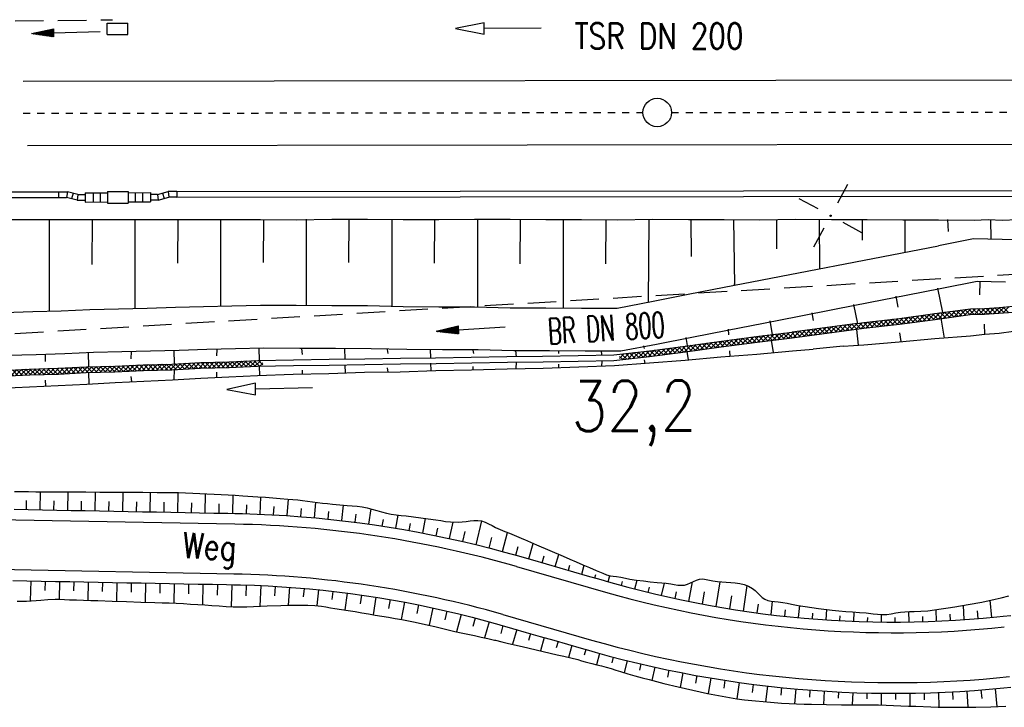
# Model space of a CAD drawing. Extents: x 0 to 1135, y 0 to 420.
# Tile 36 of 81: x 713 to 782, y 137 to 186. Entities that reach past the tile are written whole.
import ezdxf
from ezdxf.enums import TextEntityAlignment as Align

# ---------------------------------------------------------------- set-up
doc = ezdxf.new("R2010")
doc.units = 0
doc.header["$LTSCALE"] = 2
doc.header["$MEASUREMENT"] = 0
for name, pattern in [('ACAD_ISO10W100W', [0.5, 0.25, -0.25]), ('AUSGEZOGEN', [0]), ('GESTRICH-X2', [1.5, 1, -0.5])]:
    doc.linetypes.add(name, pattern=pattern)
doc.layers.get('0').update_dxf_attribs({"color": 8, "linetype": 'AUSGEZOGEN'})
for name, color, linetype in [('Bahnachse', 7, 'CONTINUOUS'), ('Boeschungen', 15, 'CONTINUOUS'), ('Gleisachsen', 7, 'CONTINUOUS'), ('Kabelanlagen', 15, 'CONTINUOUS'), ('KANAL', 200, 'GESTRICH-X2'), ('NETZ', 250, 'AUSGEZOGEN'), ('PFEIL', 200, 'CONTINUOUS'), ('SCHRIFT', 8, 'AUSGEZOGEN'), ('TE', 15, 'CONTINUOUS'), ('TEXTO', 200, 'CONTINUOUS'), ('Wegböschungen', 15, 'CONTINUOUS'), ('Wege', 15, 'CONTINUOUS')]:
    doc.layers.add(name, color=color, linetype=linetype)
doc.styles.add('ROMANS', font='romans.shx', dxfattribs={"width": 0.8})

# ---------------------------------------------------------------- blocks, each defined once
blk = doc.blocks.new('IKR')
at = {"color": 0}
for p, q in [((0, 1), (0, 2.5)), ((-2.5, 0), (-1, 0)), ((1, 0), (2.5, 0)), ((0, -2.5), (0, -1))]:
    blk.add_line(p, q, dxfattribs=at)
blk.add_circle((0, 0), 0.05, dxfattribs=at)
blk.add_point((0, 0), dxfattribs=at)
blk = doc.blocks.new('*X42')
at = {"color": 0, "linetype": 'ByBlock'}
for p, q in [((144936, 7156), (145400, 7620)), ((145301, 7203), (145766, 7668)), ((145787, 7266), (145429, 7624)), ((145667, 7250), (146133, 7717)), ((146069, 7302), (145710, 7661)), ((146350, 7339), (145991, 7698)), ((146032, 7298), (146499, 7764)), ((146631, 7377), (146273, 7735)), ((146398, 7346), (146864, 7811)), ((146912, 7414), (146555, 7771)), ((146765, 7394), (147229, 7859)), ((147193, 7451), (146836, 7808)), ((147474, 7488), (147118, 7844)), ((147132, 7443), (147595, 7906)), ((147755, 7525), (147400, 7881)), ((147499, 7491), (147960, 7953)), ((148036, 7563), (147682, 7917)), ((147865, 7540), (148325, 8000)), ((148317, 7600), (147964, 7953)), ((148232, 7589), (148686, 8043)), ((148598, 7637), (148245, 7990)), ((148906, 7648), (148527, 8026)), ((148599, 7637), (149011, 8049)), ((149218, 7654), (148826, 8046)), ((148928, 7648), (149336, 8056)), ((149530, 7660), (149138, 8052)), ((149253, 7654), (149661, 8063)), ((149833, 7676), (149450, 8058)), ((149577, 7661), (150003, 8086)), ((150130, 7696), (149757, 8069)), ((149916, 7681), (150345, 8110)), ((150427, 7717), (150054, 8090)), ((150258, 7705), (150687, 8134)), ((150725, 7738), (150352, 8111)), ((150600, 7729), (151029, 8158)), ((151022, 7758), (150649, 8131)), ((150942, 7753), (151371, 8182)), ((151320, 7779), (150947, 8152)), ((139147, 6458), (139599, 6911)), ((139512, 6505), (139964, 6957)), ((140107, 6582), (139758, 6931)), ((139877, 6552), (140329, 7004)), ((140389, 6619), (140041, 6967)), ((140243, 6600), (140694, 7051)), ((140671, 6655), (140323, 7003)), ((140953, 6691), (140605, 7039)), ((140608, 6647), (141064, 7103)), ((141236, 6726), (140885, 7077)), ((140974, 6694), (141425, 7146)), ((141523, 6758), (141164, 7117)), ((141335, 6737), (141782, 7185)), ((141809, 6789), (141450, 7148)), ((141692, 6776), (142140, 7224)), ((142096, 6820), (141737, 7180)), ((142383, 6852), (142024, 7211)), ((142050, 6815), (142497, 7263)), ((142670, 6883), (142311, 7242)), ((142407, 6854), (142854, 7302)), ((142957, 6915), (142598, 7274)), ((142764, 6893), (143211, 7341)), ((143244, 6946), (142884, 7305)), ((143121, 6933), (143569, 7380)), ((143530, 6977), (143171, 7336)), ((143815, 7011), (143458, 7368)), ((143479, 6972), (143933, 7426)), ((144096, 7048), (143744, 7401)), ((143840, 7014), (144299, 7474)), ((144378, 7084), (144025, 7438)), ((144205, 7062), (144666, 7523)), ((144660, 7120), (144306, 7475)), ((144570, 7109), (145033, 7571)), ((144942, 7157), (144587, 7512)), ((145224, 7193), (144868, 7549)), ((145505, 7230), (145148, 7587)), ((133348, 5751), (133811, 6213)), ((133713, 5797), (134168, 6252)), ((134160, 5847), (133795, 6212)), ((134071, 5838), (134525, 6292)), ((134446, 5880), (134082, 6243)), ((134732, 5912), (134369, 6274)), ((134430, 5878), (134883, 6331)), ((135018, 5944), (134656, 6306)), ((134788, 5918), (135240, 6370)), ((135304, 5976), (134943, 6337)), ((135147, 5958), (135597, 6409)), ((135590, 6008), (135230, 6369)), ((135505, 5998), (135954, 6448)), ((135876, 6040), (135516, 6400)), ((136162, 6073), (135803, 6431)), ((135863, 6039), (136315, 6490)), ((136444, 6109), (136090, 6463)), ((136223, 6080), (136680, 6537)), ((136726, 6145), (136373, 6498)), ((136589, 6128), (137045, 6584)), ((137007, 6182), (136655, 6534)), ((137289, 6218), (136937, 6570)), ((136954, 6175), (137410, 6630)), ((137571, 6255), (137219, 6606)), ((137320, 6222), (137775, 6677)), ((137853, 6291), (137502, 6642)), ((137685, 6269), (138140, 6724)), ((138135, 6327), (137784, 6678)), ((138050, 6316), (138504, 6770)), ((138416, 6364), (138066, 6714)), ((138698, 6400), (138348, 6750)), ((138416, 6364), (138869, 6817)), ((138980, 6437), (138630, 6787)), ((138781, 6411), (139234, 6864)), ((139262, 6473), (138912, 6823)), ((139544, 6509), (139194, 6859)), ((139825, 6546), (139476, 6895)), ((128233, 5090), (128690, 5547)), ((128598, 5137), (129055, 5595)), ((129080, 5200), (128727, 5552)), ((128964, 5185), (129421, 5642)), ((129362, 5236), (129009, 5589)), ((129644, 5272), (129291, 5625)), ((129329, 5232), (129786, 5689)), ((129925, 5309), (129573, 5661)), ((129694, 5279), (130152, 5736)), ((130207, 5345), (129855, 5698)), ((130060, 5326), (130517, 5783)), ((130489, 5382), (130136, 5734)), ((130771, 5418), (130418, 5771)), ((130425, 5373), (130882, 5831)), ((131053, 5454), (130700, 5807)), ((130791, 5421), (131248, 5878)), ((131334, 5491), (130982, 5843)), ((131156, 5468), (131615, 5927)), ((131616, 5527), (131263, 5880)), ((131521, 5515), (131982, 5975)), ((131898, 5564), (131544, 5917)), ((132180, 5600), (131825, 5955)), ((131887, 5562), (132348, 6024)), ((132462, 5636), (132106, 5992)), ((132252, 5609), (132715, 6072)), ((132743, 5673), (132387, 6029)), ((132618, 5657), (133082, 6121)), ((133025, 5709), (132668, 6066)), ((133307, 5746), (132949, 6103)), ((132983, 5704), (133449, 6169)), ((133589, 5782), (133230, 6141)), ((133874, 5815), (133511, 6178)), ((124256, 4614), (124027, 4843)), ((124028, 4703), (124347, 5022)), ((124543, 4645), (124184, 5004)), ((124256, 4614), (124704, 5061)), ((124830, 4677), (124471, 5036)), ((124614, 4653), (125061, 5100)), ((125117, 4708), (124758, 5067)), ((124971, 4692), (125418, 5139)), ((125404, 4739), (125044, 5099)), ((125328, 4731), (125776, 5178)), ((125691, 4771), (125331, 5130)), ((125977, 4802), (125618, 5161)), ((125685, 4770), (126133, 5218)), ((126262, 4836), (125905, 5193)), ((126043, 4809), (126498, 5264)), ((126544, 4872), (126191, 5225)), ((126406, 4854), (126863, 5311)), ((126826, 4908), (126473, 5261)), ((127107, 4945), (126755, 5297)), ((126771, 4901), (127229, 5359)), ((127389, 4981), (127037, 5334)), ((127137, 4949), (127594, 5406)), ((127671, 5018), (127318, 5370)), ((127502, 4996), (127959, 5453)), ((127953, 5054), (127600, 5407)), ((127867, 5043), (128325, 5500)), ((128235, 5090), (127882, 5443)), ((128516, 5127), (128164, 5479)), ((128798, 5163), (128446, 5516))]:
    blk.add_line(p, q, dxfattribs=at)
blk = doc.blocks.new('*X44')
at = {"color": 0, "linetype": 'ByBlock'}
for p, q in [((81362, 3722), (81782, 4142)), ((81695, 3737), (82116, 4158)), ((82156, 3757), (81772, 4142)), ((82029, 3752), (82450, 4173)), ((82461, 3771), (82076, 4156)), ((82362, 3767), (82780, 4185)), ((82767, 3783), (82380, 4170)), ((83079, 3789), (82685, 4183)), ((82695, 3781), (83105, 4192)), ((83391, 3795), (82997, 4190)), ((83019, 3788), (83429, 4198)), ((83703, 3801), (83309, 4196)), ((83344, 3794), (83754, 4205)), ((84015, 3808), (83621, 4202)), ((83668, 3801), (84079, 4211)), ((84327, 3814), (83933, 4208)), ((83993, 3807), (84403, 4217)), ((84639, 3820), (84245, 4214)), ((84318, 3814), (84730, 4226)), ((84945, 3833), (84557, 4220)), ((84642, 3820), (85063, 4241)), ((85249, 3847), (84864, 4232)), ((84975, 3834), (85396, 4255)), ((85553, 3861), (85168, 4245)), ((85308, 3850), (85729, 4270)), ((85857, 3875), (85473, 4259)), ((85642, 3865), (86062, 4285)), ((86161, 3889), (85778, 4272)), ((85976, 3881), (86395, 4300)), ((86465, 3904), (86082, 4286)), ((86310, 3896), (86727, 4313)), ((86772, 3915), (86387, 4300)), ((86643, 3912), (87051, 4320)), ((87084, 3921), (86692, 4313)), ((86968, 3918), (87376, 4326)), ((87396, 3927), (87004, 4319)), ((87293, 3925), (87700, 4332)), ((87708, 3933), (87316, 4325)), ((87617, 3931), (88025, 4339)), ((88020, 3939), (87628, 4331)), ((88332, 3945), (87940, 4337)), ((87942, 3938), (88350, 4345)), ((88644, 3952), (88252, 4343)), ((88267, 3944), (88675, 4352)), ((88949, 3965), (88564, 4350)), ((88591, 3950), (89008, 4367)), ((89253, 3979), (88871, 4361)), ((88923, 3964), (89341, 4382)), ((89558, 3992), (89176, 4374)), ((89256, 3979), (89674, 4397)), ((89863, 4006), (89480, 4388)), ((89589, 3994), (90007, 4412)), ((90167, 4019), (89785, 4402)), ((89922, 4009), (90340, 4426)), ((90472, 4033), (90090, 4415)), ((90255, 4023), (90673, 4441)), ((90779, 4044), (90394, 4429)), ((90588, 4038), (90997, 4448)), ((91091, 4050), (90700, 4442)), ((90914, 4046), (91322, 4454)), ((91403, 4056), (91012, 4448)), ((91239, 4053), (91647, 4460)), ((91715, 4062), (91324, 4454)), ((91564, 4059), (91971, 4467)), ((92027, 4068), (91636, 4460)), ((91888, 4066), (92296, 4473)), ((92339, 4075), (91948, 4466)), ((92213, 4072), (92621, 4480)), ((92651, 4081), (92260, 4473)), ((92538, 4078), (92952, 4493)), ((92956, 4094), (92572, 4479)), ((92868, 4090), (93285, 4508)), ((93261, 4108), (92879, 4490)), ((93565, 4121), (93183, 4504)), ((93201, 4105), (93619, 4523)), ((93870, 4135), (93488, 4517)), ((93534, 4120), (93952, 4538)), ((94175, 4149), (93792, 4531)), ((93867, 4135), (94285, 4553)), ((94479, 4162), (94097, 4545)), ((94200, 4150), (94618, 4568)), ((94787, 4173), (94401, 4558)), ((94533, 4165), (94944, 4576)), ((95099, 4179), (94707, 4571)), ((94861, 4174), (95268, 4582)), ((95411, 4185), (95019, 4577)), ((95185, 4181), (95593, 4588)), ((95723, 4191), (95331, 4583)), ((95510, 4187), (95918, 4595)), ((96035, 4198), (95643, 4589)), ((95835, 4194), (96242, 4601)), ((96347, 4204), (95955, 4596)), ((96159, 4200), (96567, 4608)), ((96659, 4210), (96267, 4602)), ((96484, 4206), (96897, 4620)), ((96964, 4223), (96579, 4608)), ((96812, 4217), (97230, 4635)), ((97268, 4237), (96886, 4619)), ((97145, 4232), (97563, 4650)), ((97573, 4251), (97191, 4633)), ((97478, 4246), (97896, 4664)), ((97877, 4264), (97495, 4646)), ((98182, 4278), (97800, 4660)), ((97812, 4261), (98230, 4679)), ((98486, 4292), (98104, 4674)), ((98145, 4276), (98563, 4694)), ((98795, 4301), (98409, 4687)), ((98478, 4291), (98888, 4701)), ((99029, 4386), (98715, 4700)), ((98806, 4301), (99028, 4523)), ((74031, 3709), (74211, 3890)), ((74151, 3489), (74031, 3609)), ((74451, 3507), (74067, 3892)), ((74130, 3490), (74553, 3913)), ((74756, 3521), (74376, 3901)), ((74466, 3508), (74876, 3917)), ((75084, 3511), (74673, 3922)), ((74796, 3520), (75185, 3908)), ((75390, 3523), (74999, 3914)), ((75105, 3510), (75526, 3931)), ((75688, 3543), (75315, 3916)), ((75439, 3526), (75868, 3955)), ((75985, 3564), (75612, 3937)), ((75781, 3550), (76208, 3977)), ((76293, 3575), (75910, 3958)), ((76123, 3574), (76517, 3968)), ((76621, 3565), (76209, 3977)), ((76438, 3570), (76840, 3973)), ((76924, 3580), (76537, 3967)), ((76753, 3568), (77182, 3997)), ((77222, 3600), (76849, 3973)), ((77095, 3591), (77524, 4020)), ((77519, 3621), (77146, 3994)), ((77437, 3615), (77850, 4028)), ((77831, 3628), (77444, 4015)), ((78146, 3630), (77746, 4031)), ((77770, 3630), (78175, 4035)), ((78456, 3639), (78063, 4032)), ((78087, 3629), (78501, 4043)), ((78765, 3648), (78374, 4040)), ((78415, 3638), (78828, 4051)), ((79075, 3657), (78684, 4047)), ((78742, 3647), (79154, 4059)), ((79384, 3666), (78994, 4055)), ((79070, 3657), (79481, 4068)), ((79696, 3672), (79305, 4063)), ((79397, 3666), (79805, 4074)), ((80008, 3678), (79616, 4070)), ((79722, 3673), (80130, 4080)), ((80320, 3685), (79928, 4076)), ((80047, 3679), (80454, 4087)), ((80632, 3691), (80240, 4083)), ((80371, 3686), (80781, 4095)), ((80938, 3703), (80552, 4089)), ((80696, 3692), (81115, 4111)), ((81242, 3717), (80860, 4099)), ((81029, 3707), (81449, 4127)), ((81547, 3730), (81164, 4113)), ((81851, 3744), (81468, 4127))]:
    blk.add_line(p, q, dxfattribs=at)
blk = doc.blocks.new('PFEIL2')
at = {"color": 0}
for p, q in [((0.88, 0.002), (-2.401, -0.012)), ((0.881, -0.271), (0.879, 0.276)), ((0.879, 0.276), (2.429, 0.009)), ((0.911, 0.27), (0.879, 0.265)), ((0.965, 0.261), (0.879, 0.246)), ((1.019, 0.252), (0.879, 0.228)), ((1.073, 0.242), (0.879, 0.209)), ((1.127, 0.233), (0.879, 0.191)), ((1.181, 0.224), (0.879, 0.172)), ((1.235, 0.214), (0.879, 0.154)), ((1.289, 0.205), (0.879, 0.135)), ((1.343, 0.196), (0.879, 0.117)), ((1.397, 0.187), (0.879, 0.098)), ((1.451, 0.177), (0.879, 0.08)), ((1.505, 0.168), (0.879, 0.061)), ((1.559, 0.159), (0.88, 0.043)), ((1.613, 0.149), (0.88, 0.024)), ((1.668, 0.14), (0.88, 0.006)), ((1.722, 0.131), (0.88, -0.013)), ((1.776, 0.121), (0.88, -0.031)), ((1.83, 0.112), (0.88, -0.05)), ((1.884, 0.103), (0.88, -0.068)), ((1.938, 0.094), (0.88, -0.087)), ((1.992, 0.084), (0.88, -0.105)), ((2.046, 0.075), (0.88, -0.124)), ((2.1, 0.066), (0.88, -0.142)), ((2.154, 0.056), (0.88, -0.161)), ((2.208, 0.047), (0.88, -0.179)), ((2.262, 0.038), (0.881, -0.198)), ((2.316, 0.029), (0.881, -0.216)), ((2.37, 0.019), (0.881, -0.235)), ((2.424, 0.01), (0.881, -0.253)), ((2.429, 0.009), (0.881, -0.271))]:
    blk.add_line(p, q, dxfattribs=at)

msp = doc.modelspace()

# ---------------------------------------------------------------- linework, layer by layer
at = {"layer": 'Bahnachse', "linetype": 'ACAD_ISO10W100W'}
for points in [[(713.112, 178.955), (756.565, 179.01)], [(758.565, 179.012), (815.873, 179.084), (856.553, 179.075)]]:
    msp.add_lwpolyline(points, dxfattribs=at)
at = {"layer": 'Bahnachse', "linetype": 'Continuous'}
msp.add_circle((757.565, 179.011), 1, dxfattribs=at)
at = {"layer": 'Boeschungen', "linetype": 'Continuous'}
for p, q in [((762.92, 171.501), (762.983, 166.895)), ((767.02, 163.205), (772.038, 163.881)), ((771.591, 164.214), (767.03, 163.605)), ((770.606, 162.616), (768.501, 162.418))]:
    msp.add_line(p, q, dxfattribs=at)
for points in [[(711.755, 171.5), (713.755, 171.501), (715.756, 171.502), (717.756, 171.502), (719.757, 171.503), (721.758, 171.504), (723.758, 171.504), (725.759, 171.505), (727.76, 171.506), (729.76, 171.506), (732.261, 171.494), (734.762, 171.533), (737.263, 171.521), (739.763, 171.509), (742.264, 171.498), (744.766, 171.536), (747.266, 171.524), (749.766, 171.513), (752.267, 171.501), (754.767, 171.489), (757.269, 171.528), (759.77, 171.516), (762.27, 171.504), (764.771, 171.493), (767.272, 171.531), (769.773, 171.519), (772.273, 171.507), (774.774, 171.496), (777.274, 171.484), (779.775, 171.472), (780.776, 171.498), (781.775, 171.473), (782.776, 171.498)], [(714.955, 171.471), (714.948, 165.12)], [(717.956, 171.497), (717.929, 168.347)], [(720.958, 171.523), (720.954, 165.272)], [(723.958, 171.499), (723.933, 168.449)], [(726.96, 171.525), (726.959, 165.423)], [(729.96, 171.501), (729.936, 168.501)], [(732.962, 171.527), (732.962, 165.475)], [(735.962, 171.503), (735.938, 168.503)], [(738.964, 171.529), (738.963, 165.427)], [(741.964, 171.505), (741.939, 168.455)], [(744.965, 171.531), (744.964, 165.379)], [(747.966, 171.507), (747.939, 168.407)], [(750.967, 171.533), (750.963, 165.281)], [(753.968, 171.509), (753.941, 168.409)], [(756.969, 171.535), (756.925, 165.684)], [(759.92, 171.512), (759.955, 168.911)], [(765.921, 171.514), (765.921, 169.459)], [(768.922, 171.49), (768.936, 168.071)], [(771.923, 171.516), (771.938, 170.065)], [(774.924, 171.492), (774.918, 169.215)], [(777.925, 171.518), (777.954, 170.667)], [(780.925, 171.494), (780.942, 170.143)], [(777.28, 169.683), (779.743, 170.173), (780.742, 170.148), (781.742, 170.123), (782.742, 170.099)], [(711.794, 164.997), (713.796, 165.048), (715.798, 165.099), (717.801, 165.199), (719.803, 165.25), (721.805, 165.301), (723.807, 165.351), (725.758, 165.403), (727.76, 165.454), (729.762, 165.504), (732.263, 165.493), (734.763, 165.481), (737.264, 165.469), (739.763, 165.408), (742.263, 165.396), (744.764, 165.384), (747.263, 165.323), (749.763, 165.311), (752.264, 165.299), (754.764, 165.287), (757.277, 165.776), (759.74, 166.265), (762.253, 166.753), (777.282, 169.673)], [(768.937, 168.059), (768.937, 168.039)], [(712.036, 162.001), (714.038, 162.051), (716.04, 162.102), (718.043, 162.203), (720.045, 162.253), (722.047, 162.304), (724.048, 162.355), (726, 162.406), (728.002, 162.457), (730.004, 162.508), (732.505, 162.496), (735.005, 162.484), (737.505, 162.473), (740.005, 162.411), (742.505, 162.399), (745.006, 162.388), (747.505, 162.326), (750.005, 162.314), (752.506, 162.303), (755.006, 162.291), (757.519, 162.779), (759.982, 163.268), (762.495, 163.757), (765.008, 164.245), (767.52, 164.733), (769.983, 165.222), (772.496, 165.71), (775.009, 166.199), (777.522, 166.687), (779.984, 167.176), (780.984, 167.151), (781.984, 167.127)], [(780.171, 167.132), (780.148, 166.232)], [(762.956, 166.992), (762.956, 166.89)], [(777.209, 166.705), (777.567, 164.995)], [(771.591, 164.214), (772.048, 164.281), (774.556, 164.569), (777.015, 164.909), (779.524, 165.247), (780.525, 165.272), (781.527, 165.348), (782.529, 165.423), (783.53, 165.448), (784.532, 165.524), (785.533, 165.549), (786.535, 165.624), (787.536, 165.65), (788.539, 165.725), (788.83, 165.747)], [(774.294, 166.126), (774.426, 165.373)], [(768.414, 164.971), (768.5, 164.419)], [(771.329, 165.549), (771.596, 164.192)], [(772.038, 163.881), (774.546, 164.17), (777.055, 164.508), (779.514, 164.847), (780.515, 164.872), (781.517, 164.948), (782.519, 165.023), (783.52, 165.048), (784.522, 165.124), (785.523, 165.149), (786.526, 165.224), (787.526, 165.25), (788.529, 165.325), (788.859, 165.35)], [(765.449, 164.394), (765.625, 163.439)], [(777.457, 164.598), (777.673, 163.192)], [(711.597, 160.921), (713.55, 161.023), (715.552, 161.074), (717.555, 161.174), (719.557, 161.225), (721.56, 161.326), (723.561, 161.376), (725.565, 161.477), (727.566, 161.528), (729.569, 161.628), (732.071, 161.667), (734.573, 161.705), (737.075, 161.743), (739.576, 161.781), (742.028, 161.821), (744.53, 161.859), (747.031, 161.898), (749.533, 161.936), (752.035, 161.974), (754.537, 162.012), (757.044, 162.301), (759.554, 162.639), (762.063, 162.977), (764.522, 163.317), (767.03, 163.605)], [(762.533, 163.816), (762.574, 163.415)], [(770.606, 162.616), (772.06, 162.73), (774.515, 162.92), (777.022, 163.158), (779.527, 163.346), (780.53, 163.472), (781.533, 163.547), (782.536, 163.672)], [(771.536, 163.794), (771.659, 162.69)], [(780.53, 163.472), (780.498, 164.173)], [(711.587, 160.521), (713.59, 160.622), (715.592, 160.673), (717.545, 160.775), (719.547, 160.825), (721.55, 160.926), (723.552, 160.976), (725.555, 161.077), (727.557, 161.128), (729.56, 161.228), (732.061, 161.267), (734.563, 161.305), (737.065, 161.343), (739.566, 161.382), (742.068, 161.42), (744.57, 161.458), (747.072, 161.496), (749.573, 161.535), (752.025, 161.574), (754.527, 161.613), (757.035, 161.901), (759.544, 162.239), (762.053, 162.577), (764.562, 162.915), (767.02, 163.205)], [(759.568, 163.239), (759.655, 162.686)], [(765.565, 163.041), (765.694, 162.187)], [(774.666, 162.966), (774.581, 163.568)], [(711.566, 159.672), (713.569, 159.772), (715.572, 159.873), (717.575, 159.974), (719.578, 160.074), (721.581, 160.175), (723.584, 160.275), (725.587, 160.376), (727.541, 160.478), (729.544, 160.579), (732.047, 160.667), (734.548, 160.705), (737.051, 160.793), (739.553, 160.832), (742.056, 160.92), (744.558, 160.958), (747.06, 161.047), (749.562, 161.085), (752.065, 161.173), (754.568, 161.261), (757.024, 161.451), (759.529, 161.639), (762.036, 161.877), (764.541, 162.066), (767.048, 162.304), (768.501, 162.418)], [(720.682, 162.248), (720.67, 161.748)], [(723.685, 162.324), (723.713, 161.423)], [(726.688, 162.4), (726.677, 161.95)], [(729.64, 162.477), (729.669, 161.626)], [(732.641, 162.453), (732.681, 162.052)], [(735.641, 162.429), (735.674, 161.728)], [(738.641, 162.405), (738.684, 162.104)], [(741.642, 162.381), (741.678, 161.83)], [(744.642, 162.357), (744.686, 162.105)], [(747.642, 162.333), (747.681, 161.882)], [(750.641, 162.259), (750.638, 162.109)], [(753.642, 162.235), (753.686, 161.983)], [(756.603, 162.662), (756.648, 162.46)], [(759.644, 162.237), (759.73, 161.684)], [(762.687, 161.911), (762.646, 162.312)], [(714.675, 162.046), (714.663, 161.546)], [(717.679, 162.172), (717.705, 161.171)], [(753.676, 161.584), (753.667, 161.234)], [(756.722, 161.408), (756.679, 161.66)], [(723.703, 161.023), (723.684, 160.273)], [(729.66, 161.226), (729.694, 160.575)], [(732.696, 160.651), (732.704, 160.951)], [(735.664, 161.328), (735.699, 160.727)], [(738.702, 160.803), (738.659, 161.104)], [(741.668, 161.43), (741.706, 160.929)], [(744.659, 161.006), (744.664, 161.206)], [(747.671, 161.482), (747.662, 161.082)], [(750.664, 161.158), (750.669, 161.358)], [(714.721, 159.844), (714.681, 160.245)], [(717.695, 160.771), (717.725, 159.97)], [(720.73, 160.146), (720.689, 160.497)], [(726.69, 160.449), (726.698, 160.799)], [(733.409, 159.702), (729.41, 159.622), (729.402, 160.022), (727.41, 159.582), (729.418, 159.222), (729.41, 159.622)]]:
    msp.add_lwpolyline(points, dxfattribs=at)
at = {"layer": 'Gleisachsen', "linetype": 'Continuous'}
for p, q in [((713.123, 181.205), (812.261, 181.33)), ((713.436, 176.705), (812.266, 176.83))]:
    msp.add_line(p, q, dxfattribs=at)
at = {"layer": 'Kabelanlagen', "linetype": 'Continuous'}
for p, q in [((719.014, 185.277), (720.464, 185.279)), ((719.015, 184.477), (719.014, 185.277)), ((720.465, 184.479), (720.464, 185.279)), ((719.015, 184.477), (720.465, 184.479)), ((684.892, 173.419), (715.61, 173.458)), ((715.61, 173.458), (715.61, 173.058)), ((715.61, 173.458), (716.219, 173.458)), ((716.219, 173.458), (716.167, 173.058)), ((716.966, 173.259), (716.219, 173.458)), ((716.618, 173.352), (716.515, 172.966)), ((716.966, 173.259), (716.914, 172.859)), ((716.966, 173.259), (717.47, 173.26)), ((717.47, 173.385), (719.03, 173.387)), ((717.47, 173.385), (717.471, 172.735)), ((718.03, 173.386), (718.031, 172.736)), ((718.53, 173.387), (718.531, 172.737)), ((719.03, 173.462), (720.48, 173.464)), ((719.03, 173.462), (719.031, 172.662)), ((720.48, 173.464), (720.481, 172.664)), ((720.48, 173.389), (722.04, 173.391)), ((720.98, 173.39), (720.981, 172.74)), ((721.48, 173.391), (721.481, 172.741)), ((722.04, 173.391), (722.041, 172.741)), ((722.544, 173.267), (722.04, 173.266)), ((722.544, 173.267), (723.29, 173.468)), ((722.544, 173.267), (722.597, 172.867)), ((722.892, 173.361), (722.996, 172.974)), ((723.899, 173.469), (723.29, 173.468)), ((723.29, 173.468), (723.343, 173.068)), ((723.899, 173.468), (812.271, 173.58)), ((723.899, 173.468), (723.899, 173.068)), ((684.907, 173.019), (715.61, 173.058)), ((715.61, 173.058), (716.167, 173.058)), ((716.914, 172.859), (716.167, 173.058)), ((716.914, 172.859), (717.47, 172.86)), ((717.471, 172.735), (719.031, 172.737)), ((719.031, 172.662), (720.481, 172.664)), ((720.481, 172.739), (722.041, 172.741)), ((722.597, 172.867), (722.04, 172.866)), ((722.597, 172.867), (723.343, 173.068)), ((723.899, 173.069), (723.343, 173.068)), ((723.899, 173.068), (812.271, 173.18))]:
    msp.add_line(p, q, dxfattribs=at)
at = {"layer": 'KANAL'}
for p, q in [((709.556, 185.401), (719.38, 185.518)), ((709.555, 163.343), (789.965, 168.107))]:
    msp.add_line(p, q, dxfattribs=at)
at = {"layer": 'TE', "linetype": 'Continuous'}
msp.add_lwpolyline([(749.439, 184.929), (745.439, 184.907), (745.437, 185.307), (743.439, 184.896), (745.441, 184.507), (745.439, 184.907)], dxfattribs=at)
at = {"layer": 'Wegböschungen', "linetype": 'Continuous'}
for p, q in [((714.319, 151.157), (714.342, 152.412)), ((714.319, 151.157), (714.342, 152.412)), ((716.247, 151.121), (716.271, 152.406)), ((716.247, 151.121), (716.271, 152.406)), ((718.175, 151.084), (718.2, 152.402)), ((718.175, 151.084), (718.2, 152.402)), ((720.103, 151.048), (720.128, 152.397)), ((720.103, 151.048), (720.128, 152.397)), ((722.031, 151.012), (722.057, 152.381)), ((722.031, 151.012), (722.057, 152.381)), ((723.959, 150.975), (723.985, 152.361)), ((723.959, 150.975), (723.985, 152.361)), ((725.888, 150.939), (725.913, 152.276)), ((725.888, 150.939), (725.913, 152.276)), ((727.813, 150.903), (727.842, 152.177)), ((727.813, 150.903), (727.842, 152.177)), ((729.726, 150.847), (729.782, 152.055)), ((729.726, 150.847), (729.782, 152.055)), ((731.637, 150.744), (731.718, 151.894)), ((731.637, 150.744), (731.718, 151.894)), ((713.355, 151.175), (713.367, 151.802)), ((713.355, 151.175), (713.367, 151.802)), ((715.283, 151.139), (715.295, 151.773)), ((715.283, 151.139), (715.295, 151.773)), ((717.211, 151.102), (717.223, 151.753)), ((717.211, 151.102), (717.223, 151.753)), ((719.139, 151.066), (719.152, 151.733)), ((719.139, 151.066), (719.152, 151.733)), ((721.067, 151.03), (721.08, 151.71)), ((721.067, 151.03), (721.08, 151.71)), ((722.995, 150.994), (723.008, 151.682)), ((722.995, 150.994), (723.008, 151.682)), ((724.924, 150.957), (724.936, 151.643)), ((724.924, 150.957), (724.936, 151.643)), ((726.852, 150.921), (726.864, 151.574)), ((726.852, 150.921), (726.864, 151.574)), ((728.771, 150.881), (728.791, 151.501)), ((728.771, 150.881), (728.791, 151.501)), ((730.681, 150.801), (730.716, 151.388)), ((730.681, 150.801), (730.716, 151.388)), ((732.594, 150.674), (732.639, 151.248)), ((732.594, 150.674), (732.639, 151.248)), ((733.549, 150.593), (733.645, 151.673)), ((733.549, 150.593), (733.645, 151.673)), ((735.451, 150.396), (735.58, 151.482)), ((735.451, 150.396), (735.58, 151.482)), ((737.347, 150.152), (737.505, 151.215)), ((737.347, 150.152), (737.505, 151.215)), ((734.501, 150.5), (734.556, 151.038)), ((734.501, 150.5), (734.556, 151.038)), ((736.4, 150.279), (736.475, 150.84)), ((736.4, 150.279), (736.475, 150.84)), ((738.296, 150.012), (738.371, 150.485)), ((738.296, 150.012), (738.371, 150.485)), ((739.243, 149.86), (739.4, 150.789)), ((739.243, 149.86), (739.4, 150.789)), ((741.129, 149.521), (741.33, 150.553)), ((741.129, 149.521), (741.33, 150.553)), ((740.189, 149.696), (740.277, 150.188)), ((740.189, 149.696), (740.277, 150.188)), ((742.067, 149.335), (742.181, 149.875)), ((742.067, 149.335), (742.181, 149.875)), ((743.005, 149.137), (743.262, 150.298)), ((743.005, 149.137), (743.262, 150.298)), ((744.87, 148.707), (745.277, 150.373)), ((744.87, 148.707), (745.277, 150.373)), ((743.937, 148.928), (744.105, 149.641)), ((743.937, 148.928), (744.105, 149.641)), ((745.795, 148.475), (745.985, 149.211)), ((745.795, 148.475), (745.985, 149.211)), ((746.721, 148.231), (747.077, 149.566)), ((746.721, 148.231), (747.077, 149.566)), ((747.645, 147.975), (747.812, 148.581)), ((747.645, 147.975), (747.812, 148.581)), ((748.569, 147.71), (748.874, 148.799)), ((748.569, 147.71), (748.874, 148.799)), ((749.496, 147.444), (749.632, 147.929)), ((749.496, 147.444), (749.632, 147.929)), ((750.422, 147.177), (750.661, 148.029)), ((750.422, 147.177), (750.661, 148.029)), ((751.349, 146.911), (751.452, 147.277)), ((751.349, 146.911), (751.452, 147.277)), ((752.276, 146.644), (752.449, 147.261)), ((752.276, 146.644), (752.449, 147.261)), ((753.203, 146.378), (753.271, 146.624)), ((753.203, 146.378), (753.271, 146.624)), ((754.131, 146.111), (754.247, 146.538)), ((754.131, 146.111), (754.247, 146.538)), ((713.652, 146.168), (713.621, 144.762)), ((713.652, 146.168), (713.621, 144.762)), ((714.659, 146.15), (714.644, 145.5)), ((714.659, 146.15), (714.644, 145.5)), ((715.665, 146.131), (715.637, 144.883)), ((715.665, 146.131), (715.637, 144.883)), ((716.671, 146.112), (716.657, 145.477)), ((716.671, 146.112), (716.657, 145.477)), ((717.678, 146.093), (717.649, 144.81)), ((717.678, 146.093), (717.649, 144.81)), ((718.684, 146.074), (718.669, 145.425)), ((718.684, 146.074), (718.669, 145.425)), ((719.69, 146.055), (719.661, 144.742)), ((719.69, 146.055), (719.661, 144.742)), ((720.696, 146.036), (720.682, 145.372)), ((720.696, 146.036), (720.682, 145.372)), ((721.703, 146.017), (721.673, 144.675)), ((721.703, 146.017), (721.673, 144.675)), ((722.709, 145.998), (722.694, 145.321)), ((722.709, 145.998), (722.694, 145.321)), ((723.715, 145.979), (723.685, 144.611)), ((723.715, 145.979), (723.685, 144.611)), ((724.722, 145.96), (724.706, 145.259)), ((724.722, 145.96), (724.706, 145.259)), ((725.728, 145.941), (725.695, 144.49)), ((725.728, 145.941), (725.695, 144.49)), ((726.734, 145.922), (726.717, 145.173)), ((726.734, 145.922), (726.717, 145.173)), ((727.744, 145.903), (727.703, 144.361)), ((727.744, 145.903), (727.703, 144.361)), ((728.756, 145.879), (728.73, 145.116)), ((728.756, 145.879), (728.73, 145.116)), ((729.772, 145.84), (729.703, 144.398)), ((729.772, 145.84), (729.703, 144.398)), ((730.787, 145.787), (730.745, 145.113)), ((730.787, 145.787), (730.745, 145.113)), ((731.8, 145.72), (731.706, 144.461)), ((731.8, 145.72), (731.706, 144.461)), ((732.812, 145.639), (732.76, 145.057)), ((732.812, 145.639), (732.76, 145.057)), ((755.06, 145.851), (755.132, 146.119)), ((755.06, 145.851), (755.132, 146.119)), ((755.995, 145.602), (756.154, 146.226)), ((755.995, 145.602), (756.154, 146.226)), ((756.934, 145.365), (757.024, 145.736)), ((756.934, 145.365), (757.024, 145.736)), ((757.878, 145.141), (758.075, 146.017)), ((757.878, 145.141), (758.075, 146.017)), ((759.773, 144.73), (760.046, 146.109)), ((759.773, 144.73), (760.046, 146.109)), ((761.688, 144.369), (761.988, 146.109)), ((761.688, 144.369), (761.988, 146.109)), ((763.616, 144.059), (763.876, 145.851)), ((763.616, 144.059), (763.876, 145.851)), ((733.822, 145.543), (733.707, 144.434)), ((733.822, 145.543), (733.707, 144.434)), ((734.831, 145.434), (734.763, 144.86)), ((734.831, 145.434), (734.763, 144.86)), ((735.838, 145.31), (735.681, 144.131)), ((735.838, 145.31), (735.681, 144.131)), ((736.844, 145.173), (736.754, 144.568)), ((736.844, 145.173), (736.754, 144.568)), ((737.848, 145.021), (737.648, 143.796)), ((737.848, 145.021), (737.648, 143.796)), ((758.826, 144.929), (758.924, 145.402)), ((758.826, 144.929), (758.924, 145.402)), ((760.73, 144.543), (760.889, 145.406)), ((760.73, 144.543), (760.889, 145.406)), ((762.652, 144.207), (762.796, 145.126)), ((762.652, 144.207), (762.796, 145.126)), ((738.846, 144.856), (738.741, 144.245)), ((738.846, 144.856), (738.741, 144.245)), ((739.845, 144.676), (739.619, 143.464)), ((739.845, 144.676), (739.619, 143.464)), ((740.842, 144.483), (740.72, 143.878)), ((740.842, 144.483), (740.72, 143.878)), ((741.838, 144.274), (741.57, 143.063)), ((741.838, 144.274), (741.57, 143.063)), ((764.581, 143.923), (764.664, 144.545)), ((764.581, 143.923), (764.664, 144.545)), ((765.546, 143.801), (765.658, 144.743)), ((765.546, 143.801), (765.658, 144.743)), ((767.478, 143.596), (767.552, 144.44)), ((767.478, 143.596), (767.552, 144.44)), ((779.089, 143.453), (779.026, 144.442)), ((779.089, 143.453), (779.026, 144.442)), ((781.026, 143.61), (780.914, 144.814)), ((781.026, 143.61), (780.914, 144.814)), ((742.829, 144.052), (742.685, 143.442)), ((742.829, 144.052), (742.685, 143.442)), ((743.816, 143.817), (743.508, 142.587)), ((743.816, 143.817), (743.508, 142.587)), ((744.801, 143.567), (744.644, 142.977)), ((744.801, 143.567), (744.644, 142.977)), ((766.511, 143.692), (766.559, 144.152)), ((766.511, 143.692), (766.559, 144.152)), ((768.443, 143.513), (768.474, 143.905)), ((768.443, 143.513), (768.474, 143.905)), ((769.409, 143.443), (769.457, 144.172)), ((769.409, 143.443), (769.457, 144.172)), ((770.376, 143.385), (770.394, 143.727)), ((770.376, 143.385), (770.394, 143.727)), ((771.345, 143.341), (771.369, 143.987)), ((771.345, 143.341), (771.369, 143.987)), ((772.314, 143.31), (772.32, 143.609)), ((772.314, 143.31), (772.32, 143.609)), ((773.282, 143.291), (773.286, 143.814)), ((773.282, 143.291), (773.286, 143.814)), ((774.249, 143.286), (774.248, 143.602)), ((774.249, 143.286), (774.248, 143.602)), ((775.217, 143.293), (775.206, 144.019)), ((775.217, 143.293), (775.206, 144.019)), ((776.187, 143.314), (776.175, 143.681)), ((776.187, 143.314), (776.175, 143.681)), ((777.154, 143.347), (777.12, 144.152)), ((777.154, 143.347), (777.12, 144.152)), ((778.122, 143.393), (778.098, 143.841)), ((778.122, 143.393), (778.098, 143.841)), ((780.058, 143.525), (780.015, 144.072)), ((780.058, 143.525), (780.015, 144.072)), ((745.778, 143.305), (745.468, 142.183)), ((745.778, 143.305), (745.468, 142.183)), ((746.75, 143.031), (746.598, 142.491)), ((746.75, 143.031), (746.598, 142.491)), ((747.717, 142.753), (747.427, 141.723)), ((747.717, 142.753), (747.427, 141.723)), ((748.684, 142.475), (748.546, 141.984)), ((748.684, 142.475), (748.546, 141.984)), ((749.652, 142.196), (749.389, 141.265)), ((749.652, 142.196), (749.389, 141.265)), ((750.619, 141.918), (750.495, 141.476)), ((750.619, 141.918), (750.495, 141.476)), ((751.586, 141.64), (751.352, 140.807)), ((751.586, 141.64), (751.352, 140.807)), ((752.553, 141.362), (752.44, 140.959)), ((752.553, 141.362), (752.44, 140.959)), ((753.52, 141.088), (753.3, 140.293)), ((753.52, 141.088), (753.3, 140.293)), ((754.487, 140.828), (754.382, 140.431)), ((754.487, 140.828), (754.382, 140.431)), ((755.456, 140.58), (755.246, 139.732)), ((755.456, 140.58), (755.246, 139.732)), ((756.427, 140.345), (756.325, 139.902)), ((756.427, 140.345), (756.325, 139.902)), ((757.403, 140.122), (757.201, 139.196)), ((757.403, 140.122), (757.201, 139.196)), ((758.382, 139.912), (758.282, 139.429)), ((758.382, 139.912), (758.282, 139.429)), ((759.364, 139.714), (759.166, 138.707)), ((759.364, 139.714), (759.166, 138.707)), ((760.345, 139.529), (760.25, 139.005)), ((760.345, 139.529), (760.25, 139.005)), ((761.329, 139.358), (761.149, 138.268)), ((761.329, 139.358), (761.149, 138.268)), ((762.317, 139.198), (762.23, 138.639)), ((762.317, 139.198), (762.23, 138.639)), ((763.307, 139.051), (763.141, 137.905)), ((763.307, 139.051), (763.141, 137.905)), ((764.299, 138.917), (764.222, 138.352)), ((764.299, 138.917), (764.222, 138.352)), ((765.289, 138.797), (765.157, 137.692)), ((765.289, 138.797), (765.157, 137.692)), ((766.282, 138.689), (766.225, 138.149)), ((766.282, 138.689), (766.225, 138.149)), ((767.275, 138.593), (767.182, 137.558)), ((767.275, 138.593), (767.182, 137.558)), ((768.27, 138.511), (768.234, 138.02)), ((768.27, 138.511), (768.234, 138.02)), ((769.267, 138.441), (769.212, 137.508)), ((769.267, 138.441), (769.212, 137.508)), ((770.267, 138.384), (770.245, 137.939)), ((770.267, 138.384), (770.245, 137.939)), ((771.267, 138.34), (771.235, 137.483)), ((771.267, 138.34), (771.235, 137.483)), ((772.269, 138.309), (772.257, 137.895)), ((772.269, 138.309), (772.257, 137.895)), ((773.268, 138.291), (773.259, 137.475)), ((773.268, 138.291), (773.259, 137.475)), ((774.268, 138.286), (774.27, 137.862)), ((774.268, 138.286), (774.27, 137.862)), ((775.27, 138.293), (775.284, 137.391)), ((775.27, 138.293), (775.284, 137.391)), ((776.271, 138.314), (776.284, 137.834)), ((776.271, 138.314), (776.284, 137.834)), ((777.272, 138.348), (777.31, 137.322)), ((777.272, 138.348), (777.31, 137.322)), ((778.269, 138.394), (778.298, 137.849)), ((778.269, 138.394), (778.298, 137.849)), ((779.266, 138.453), (779.343, 137.314)), ((779.266, 138.453), (779.343, 137.314)), ((780.261, 138.525), (780.31, 137.931)), ((780.261, 138.525), (780.31, 137.931)), ((781.258, 138.61), (781.373, 137.363)), ((781.258, 138.61), (781.373, 137.363))]:
    msp.add_line(p, q, dxfattribs=at)
for points in [[(712.505, 152.444), (713.504, 152.427), (714.004, 152.418), (714.504, 152.411), (715.004, 152.408), (715.504, 152.408), (716.505, 152.406), (717.505, 152.403), (718.505, 152.401), (719.505, 152.398), (720.005, 152.398), (720.505, 152.396), (721.005, 152.392), (721.505, 152.386), (722.505, 152.376), (723.505, 152.366), (724.005, 152.361), (724.505, 152.349), (725.005, 152.326), (725.504, 152.298), (726.004, 152.271), (726.503, 152.246), (727.503, 152.195), (727.988, 152.17), (728.527, 152.139), (729.575, 152.07), (730.099, 152.031), (730.622, 151.988), (731.145, 151.94), (731.667, 151.898), (732.017, 151.876), (732.366, 151.852), (732.713, 151.818), (733.06, 151.768), (733.405, 151.71), (733.751, 151.658), (734.098, 151.619), (734.447, 151.589), (734.795, 151.56), (735.316, 151.509), (735.838, 151.459), (736.187, 151.433), (736.536, 151.403), (736.881, 151.358), (737.225, 151.287), (737.565, 151.199), (737.904, 151.103), (738.242, 151.01), (738.582, 150.925), (738.924, 150.855), (739.269, 150.805), (739.616, 150.766), (739.964, 150.729), (740.484, 150.665), (741.003, 150.595), (741.523, 150.528), (742.043, 150.455), (742.39, 150.398), (742.736, 150.345), (743.083, 150.307), (743.622, 150.298), (744.167, 150.342), (744.445, 150.377), (744.722, 150.405), (744.995, 150.411), (745.259, 150.378), (745.509, 150.297), (745.751, 150.181), (745.99, 150.048), (746.231, 149.917), (746.554, 149.768), (746.883, 149.639), (747.213, 149.513), (747.539, 149.379), (747.863, 149.238), (748.187, 149.096), (748.258, 149.065), (749.116, 148.695), (750.042, 148.296), (750.968, 147.897), (751.431, 147.698), (751.894, 147.498), (752.357, 147.3), (752.819, 147.099), (753.28, 146.896), (753.745, 146.701), (754.001, 146.606), (754.263, 146.534), (754.481, 146.499), (754.701, 146.472), (755.018, 146.421), (755.334, 146.361), (755.649, 146.302), (756.126, 146.23), (756.605, 146.169), (757.084, 146.11), (757.562, 146.059), (757.88, 146.033), (758.199, 146.005), (758.52, 145.962), (758.762, 145.918), (759.004, 145.878), (759.244, 145.859), (759.477, 145.878), (759.691, 145.942), (759.9, 146.036), (760.107, 146.139), (760.316, 146.231), (760.529, 146.291), (760.758, 146.304), (760.993, 146.278), (761.231, 146.231), (761.469, 146.18), (761.783, 146.131), (762.096, 146.1), (762.408, 146.079), (762.721, 146.061), (763.035, 146.036), (763.349, 145.993), (763.668, 145.921), (763.973, 145.809), (764.251, 145.645), (764.426, 145.494), (764.591, 145.327), (764.753, 145.159), (764.921, 145.006), (765.105, 144.885), (765.321, 144.803), (765.555, 144.756), (765.799, 144.729), (766.044, 144.705), (766.363, 144.658), (766.675, 144.598), (766.986, 144.537), (767.457, 144.455), (767.931, 144.382), (768.405, 144.312), (768.879, 144.245), (769.83, 144.129), (770.307, 144.079), (770.784, 144.034), (771.262, 143.996), (771.74, 143.959), (772.217, 143.919), (772.696, 143.871), (773.016, 143.835), (773.336, 143.812), (773.655, 143.817), (773.975, 143.863), (774.293, 143.928), (774.613, 143.985), (774.931, 144.012), (775.25, 144.019), (775.57, 144.021), (776.049, 144.041), (776.526, 144.081), (777.002, 144.137), (777.478, 144.201), (777.952, 144.27), (778.426, 144.342), (779.371, 144.504), (780.312, 144.687), (781.248, 144.89), (781.68, 144.991), (782.207, 145.113)], [(712.693, 144.738), (713.027, 144.738), (713.36, 144.747), (713.694, 144.767), (714.028, 144.797), (714.362, 144.828), (714.862, 144.868), (715.363, 144.886), (715.696, 144.882), (716.029, 144.869), (716.362, 144.853), (716.862, 144.834), (717.362, 144.819), (717.862, 144.803), (718.362, 144.786), (719.361, 144.752), (720.361, 144.718), (721.36, 144.685), (722.36, 144.653), (722.86, 144.639), (723.359, 144.623), (723.859, 144.604), (724.359, 144.579), (724.858, 144.548), (725.358, 144.513), (725.857, 144.48), (726.357, 144.447), (726.856, 144.414), (727.356, 144.381), (727.841, 144.355), (728.327, 144.347), (728.801, 144.357), (729.275, 144.377), (729.751, 144.4), (730.226, 144.421), (731.178, 144.451), (731.655, 144.46), (732.131, 144.468), (732.609, 144.475), (733.086, 144.471), (733.562, 144.447), (734.035, 144.396), (734.349, 144.347), (734.661, 144.292), (734.974, 144.237), (735.445, 144.166), (735.915, 144.095), (736.383, 144.014), (736.851, 143.929), (737.32, 143.85), (737.789, 143.774), (738.726, 143.619), (739.195, 143.539), (739.662, 143.456), (740.595, 143.274), (741.524, 143.074), (741.987, 142.968), (742.449, 142.856), (742.908, 142.736), (743.369, 142.619), (743.833, 142.517), (744.299, 142.424), (744.766, 142.332), (745.233, 142.236), (745.697, 142.131), (746.16, 142.02), (746.228, 142.003), (746.679, 141.897), (747.131, 141.792), (748.106, 141.564), (749.081, 141.336), (750.056, 141.108), (750.544, 140.994), (751.031, 140.881), (751.519, 140.768), (752.005, 140.647), (752.266, 140.573), (752.528, 140.498), (752.987, 140.371), (753.325, 140.287), (753.663, 140.204), (754, 140.115), (754.334, 140.016), (754.666, 139.911), (754.999, 139.806), (755.5, 139.659), (756.004, 139.519), (756.509, 139.381), (757.014, 139.245), (758.028, 138.984), (759.045, 138.735), (760.067, 138.5), (760.579, 138.387), (761.092, 138.279), (761.606, 138.18), (762.122, 138.084), (762.638, 137.989), (763.155, 137.902), (763.675, 137.835), (764.197, 137.781), (765.241, 137.684), (765.763, 137.64), (766.286, 137.601), (766.81, 137.573), (767.334, 137.552), (767.858, 137.537), (768.382, 137.525), (769.428, 137.504), (770.475, 137.49), (771.52, 137.482), (772.042, 137.48), (772.565, 137.48), (773.087, 137.477), (773.609, 137.467), (774.131, 137.445), (774.654, 137.418), (775.176, 137.395), (775.699, 137.376), (776.747, 137.34), (777.271, 137.323), (777.796, 137.31), (778.845, 137.306), (779.37, 137.314), (779.895, 137.326), (780.945, 137.351), (781.997, 137.383)]]:
    msp.add_lwpolyline(points, dxfattribs=at)
at = {"layer": 'Wege', "linetype": 'Continuous'}
for p, q in [((727.949, 150.149), (709.467, 150.496)), ((747.714, 147.174), (753.933, 145.386)), ((727.883, 146.649), (709.401, 146.997)), ((746.747, 143.81), (752.966, 142.022))]:
    msp.add_line(p, q, dxfattribs=at)
for points in [[(712.481, 151.191), (713.481, 151.173), (714.481, 151.154), (715.48, 151.135), (716.48, 151.116), (717.48, 151.097), (718.48, 151.079), (719.48, 151.06), (720.48, 151.041), (721.479, 151.022), (722.479, 151.003), (723.479, 150.985), (724.479, 150.966), (725.479, 150.947), (726.479, 150.928), (727.478, 150.909), (727.964, 150.9), (728.495, 150.888), (729.528, 150.855), (730.56, 150.808), (731.592, 150.747), (732.622, 150.672), (733.652, 150.584), (734.68, 150.482), (735.707, 150.366), (736.732, 150.236), (737.756, 150.093), (738.777, 149.936), (739.796, 149.766), (740.813, 149.582), (741.827, 149.384), (742.839, 149.173), (743.847, 148.949), (744.853, 148.711), (745.855, 148.46), (746.854, 148.195), (747.849, 147.917), (747.922, 147.896), (748.813, 147.64), (749.774, 147.364), (750.735, 147.088), (751.696, 146.811), (752.657, 146.535), (753.618, 146.259), (754.141, 146.108), (754.565, 145.988), (755.497, 145.732), (756.433, 145.49), (757.372, 145.259), (758.314, 145.042), (759.258, 144.836), (760.206, 144.644), (761.155, 144.464), (762.107, 144.297), (763.062, 144.142), (764.018, 144), (764.976, 143.871), (765.935, 143.755), (766.897, 143.652), (767.859, 143.561), (768.823, 143.483), (769.787, 143.418), (770.752, 143.366), (771.718, 143.327), (772.684, 143.301), (773.651, 143.287), (774.618, 143.287), (775.584, 143.299), (776.551, 143.324), (777.516, 143.363), (778.482, 143.414), (779.446, 143.477), (780.41, 143.554), (781.372, 143.644), (781.818, 143.689), (782.352, 143.746)], [(712.387, 146.192), (713.387, 146.173), (714.387, 146.155), (715.386, 146.136), (716.386, 146.117), (717.386, 146.098), (718.386, 146.079), (719.386, 146.061), (720.386, 146.042), (721.385, 146.023), (722.385, 146.004), (723.385, 145.985), (724.385, 145.967), (725.385, 145.948), (726.385, 145.929), (727.384, 145.91), (727.87, 145.901), (728.367, 145.89), (729.333, 145.859), (730.299, 145.815), (731.264, 145.758), (732.228, 145.688), (733.191, 145.605), (734.153, 145.51), (735.113, 145.401), (736.073, 145.28), (737.03, 145.146), (737.985, 144.999), (738.939, 144.84), (739.89, 144.668), (740.839, 144.483), (741.785, 144.286), (742.729, 144.076), (743.669, 143.853), (744.607, 143.618), (745.541, 143.37), (746.472, 143.11), (746.54, 143.091), (747.431, 142.835), (748.392, 142.559), (749.353, 142.282), (750.314, 142.006), (751.275, 141.73), (752.237, 141.453), (752.759, 141.303), (753.213, 141.174), (754.209, 140.901), (755.209, 140.642), (756.213, 140.396), (757.22, 140.163), (758.23, 139.943), (759.242, 139.738), (760.257, 139.545), (761.275, 139.366), (762.295, 139.201), (763.317, 139.05), (764.341, 138.912), (765.367, 138.787), (766.395, 138.677), (767.423, 138.58), (768.453, 138.497), (769.484, 138.427), (770.516, 138.372), (771.549, 138.33), (772.582, 138.302), (773.615, 138.287), (774.648, 138.287), (775.681, 138.3), (776.714, 138.327), (777.747, 138.368), (778.779, 138.422), (779.81, 138.491), (780.84, 138.573), (781.869, 138.668), (782.345, 138.717)]]:
    msp.add_lwpolyline(points, dxfattribs=at)
for centre, radius, start, end in [((726.506, 73.412), 76.75, 73.95927, 88.92269), ((726.506, 73.412), 73.25, 73.95927, 88.92269), ((774.173, 215.784), 73.25, 253.95927, 276.05211), ((774.173, 215.784), 76.75, 253.95927, 276.05211)]:
    msp.add_arc(centre, radius, start, end, dxfattribs=at)

# ---------------------------------------------------------------- block references
at = {"layer": 'Boeschungen', "linetype": 'Continuous', "xscale": 0.001000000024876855, "yscale": 0.000999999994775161, "zscale": 0.001, "rotation": 0.3164981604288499}
for name in ['*X42', '*X44']:
    msp.add_blockref(name, (630.92, 156.384), dxfattribs=at)
at = {"layer": 'NETZ', "rotation": 151.5965}
msp.add_blockref('IKR', (769.721, 171.77), dxfattribs=at)
at = {"layer": 'PFEIL'}
for p, rotation in [((716.129, 184.618), 181.2755535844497), ((744.503, 163.824), 183.4370631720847)]:
    msp.add_blockref('PFEIL2', p, dxfattribs=dict(at, rotation=rotation))

# ---------------------------------------------------------------- texts
at = {"layer": 'Bahnachse', "linetype": 'Continuous', "style": 'ROMANS', "oblique": 0, "width": 0.8337}
msp.add_text('32,2', height=3.5, rotation=0.3165, dxfattribs=at).set_placement((751.571, 156.671))
at = {"layer": 'SCHRIFT', "style": 'ROMANS', "width": 0.8}
msp.add_text('Weg', height=1.8, rotation=357.12676, dxfattribs=at).set_placement((724.266, 147.79))
at = {"layer": 'TE', "linetype": 'Continuous', "style": 'ROMANS', "oblique": 0, "width": 0.8}
msp.add_text('TSR DN 200', height=1.8, rotation=359.9962, dxfattribs=at).set_placement((751.768, 183.478))
at = {"layer": 'TEXTO', "style": 'ROMANS', "width": 0.6}
msp.add_text('BR DN 800', height=1.8, rotation=3.37025, dxfattribs=at).set_placement((754.053, 163.002), align=Align.CENTER)

doc.saveas('drawing.dxf')
